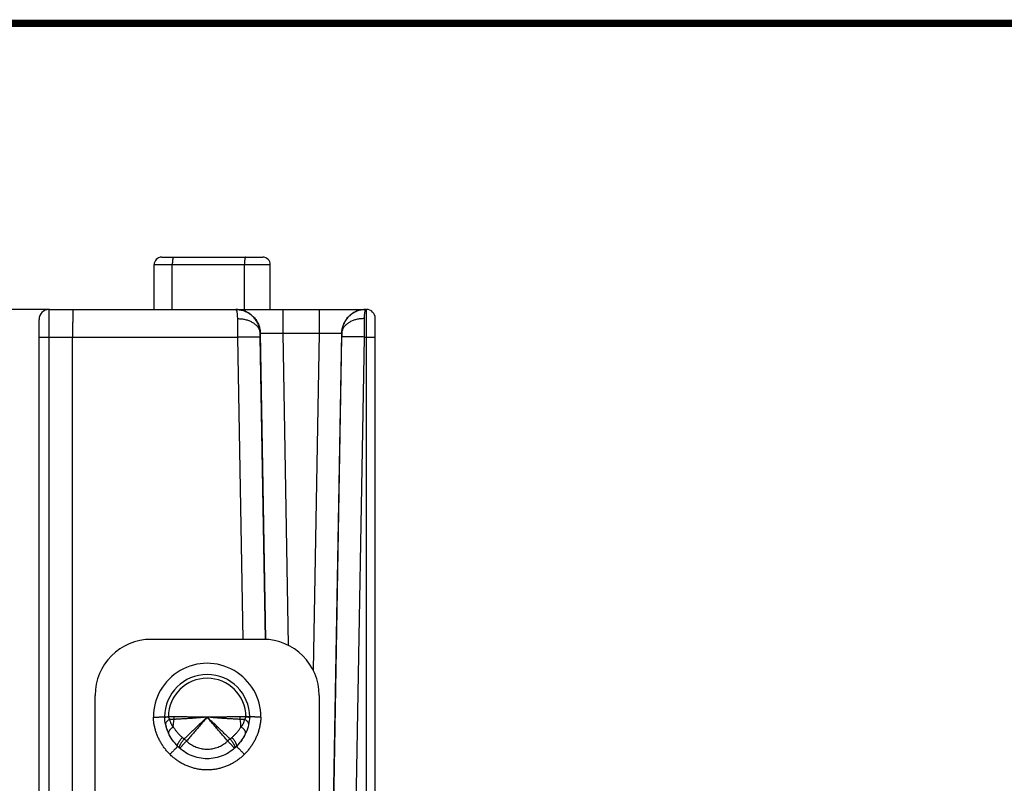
# Model space of a CAD drawing. Header units: inches. Extents: x 0.2 to 16.8, y 0.1 to 10.8.
# Tile 25 of 25: x 8.9 to 11.6, y 8.7 to 10.8. Entities that reach past the tile are written whole.
import ezdxf

# ---------------------------------------------------------------- set-up
doc = ezdxf.new("R2010")
doc.units = ezdxf.units.IN
doc.header["$LTSCALE"] = 0.935
doc.header["$MEASUREMENT"] = 0
doc.layers.get('0').update_dxf_attribs({"linetype": 'CONTINUOUS'})
doc.layers.add('DIMENSIONS', color=7, linetype='CONTINUOUS')
doc.styles.get("Standard").update_dxf_attribs({"font": 'txt', "width": 0.8})
doc.dimstyles.new('DIMSTYLE_1', dxfattribs={"dimtxt": 0.125, "dimasz": 0.18, "dimexe": 0.18, "dimexo": 0.0625, "dimgap": 0.09, "dimtad": 0, "dimtih": 1, "dimtoh": 1, "dimdec": 3, "dimzin": 4, "dimdsep": 46, "dimtxsty": 'STANDARD', "dimblk": '_FILLED', "dimblk1": '_FILLED', "dimblk2": '_FILLED', "dimcen": 0.09, "dimadec": 0, "dimazin": 0, "dimtp": 0.01, "dimtm": 0.01, "dimtfac": 1, "dimtdec": 3, "dimtofl": 0, "dimtmove": 0, "dimatfit": 3, "dimldrblk": '_FILLED', "dimfxl": 1, "dimtolj": 1, "dimtzin": 4, "dimarcsym": 0})

# ---------------------------------------------------------------- blocks, each defined once
blk = doc.blocks.new('_FILLED')
at = {"color": 0, "linetype": 'BYBLOCK'}
blk.add_solid([(0, 0), (-1, 0.174), (-1, -0.174)], dxfattribs=at)
blk = doc.blocks.new('*D3')
at = {"layer": 'DIMENSIONS', "color": 2, "linetype": 'CONTINUOUS'}
for p, q in [((9.0261, 9.9929), (8.1233, 9.9929)), ((8.2483, 9.9929), (8.2483, 8.7752)), ((8.2483, 7.2102), (8.2483, 8.5252)), ((9.0358, 7.2102), (8.1233, 7.2102))]:
    blk.add_line(p, q, dxfattribs=at)
at = {"layer": 'DIMENSIONS', "color": 2, "linetype": 'CONTINUOUS', "xscale": 0.18, "yscale": 0.18, "zscale": 0.18}
for p, rotation in [((8.2483, 9.9929), 90), ((8.2483, 7.2102), 270)]:
    blk.add_blockref('_FILLED', p, dxfattribs=dict(at, rotation=rotation))
at = {"layer": 'DIMENSIONS', "color": 2, "linetype": 'CONTINUOUS', "width": 0.8}
for s, p in [('2.783', (7.5858, 8.5877)), ('[', (8.2108, 8.5877)), ('70.68', (8.3108, 8.5877)), (']', (8.8108, 8.5877))]:
    blk.add_text(s, height=0.125, dxfattribs=at).set_placement(p)

msp = doc.modelspace()

# ---------------------------------------------------------------- linework, layer by layer
at = {"color": 7, "linetype": 'CONTINUOUS'}
for p, q in [((9.3263, 10.1329), (9.5973, 10.1329)), ((9.3063, 9.9929), (9.3063, 10.1129)), ((9.3063, 10.1129), (9.6173, 10.1129)), ((9.355, 9.9929), (9.355, 10.1129)), ((9.548, 9.9929), (9.548, 10.1129)), ((9.6173, 9.9929), (9.6173, 10.1129)), ((9.0253, 9.9929), (9.8747, 9.9929)), ((9.6506, 9.9929), (9.6506, 9.9291)), ((9.748, 9.9929), (9.748, 9.9291)), ((9.8747, 8.3696), (9.8747, 9.9929)), ((8.9983, 8.2847), (8.9983, 9.9659)), ((9.8983, 8.3181), (9.8983, 9.9693)), ((9.025, 8.3697), (9.025, 9.9192)), ((9.025, 9.9192), (9.5302, 9.9192)), ((9.0883, 8.3697), (9.0883, 9.9192)), ((9.5443, 9.1099), (9.5302, 9.9192)), ((9.5901, 9.9291), (9.5906, 9.9291)), ((9.6043, 9.1097), (9.5902, 9.9193)), ((9.5906, 9.9291), (9.6049, 9.1097)), ((9.6506, 9.9291), (9.6652, 9.0941)), ((9.6506, 9.9291), (9.748, 9.9291)), ((9.748, 9.9291), (9.7322, 9.0272)), ((9.808, 9.9291), (9.7848, 8.6025)), ((9.8084, 9.9193), (9.7854, 8.6029)), ((9.808, 9.9291), (9.8085, 9.9291)), ((9.8684, 9.9192), (9.8451, 8.5874)), ((9.8684, 9.9192), (9.8747, 9.9192)), ((9.5983, 9.1099), (9.2983, 9.1099)), ((9.1483, 8.3189), (9.1483, 8.9599)), ((9.7483, 8.9599), (9.7483, 8.3189))]:
    msp.add_line(p, q, dxfattribs=at)
at = {"color": 7, "linetype": 'CONTINUOUS', "const_width": 0.02}
msp.add_lwpolyline([(16.75, 10.7586), (0.25, 10.7586)], dxfattribs=at)
at = {"color": 7, "linetype": 'CONTINUOUS'}
for centre, radius, start, end in [((9.3263, 10.1129), 0.02, 90, 180), ((9.5973, 10.1129), 0.02, 0, 90), ((9.0253, 9.9659), 0.027, 90, 179.9981), ((9.8747, 9.9693), 0.0236, 0, 90), ((9.2983, 8.9599), 0.15, 90, 180), ((9.5983, 8.9599), 0.15, 0, 90), ((9.4483, 8.9019), 0.1439, 359.9465, 180.0535), ((9.4483, 8.9019), 0.1139, 0.1866, 179.8134), ((9.4483, 8.9019), 0.1038, 0.6031, 179.3969)]:
    msp.add_arc(centre, radius, start, end, dxfattribs=at)
for points, knots in [([(9.3585, 10.1329), (9.3584, 10.1329), (9.358, 10.1328), (9.3576, 10.1323), (9.3572, 10.1316), (9.3569, 10.1306), (9.3565, 10.1293), (9.3562, 10.1278), (9.3559, 10.1261), (9.3556, 10.1242), (9.3554, 10.1222), (9.3553, 10.12), (9.3551, 10.1177), (9.3551, 10.1153), (9.355, 10.1137), (9.355, 10.1129)], [0, 0, 0, 0, 0.021323, 0.050171, 0.089736, 0.140839, 0.203369, 0.276752, 0.360126, 0.452416, 0.552379, 0.658637, 0.76971, 0.884035, 1, 1, 1, 1]), ([(9.5515, 10.1329), (9.5514, 10.1329), (9.551, 10.1328), (9.5506, 10.1323), (9.5502, 10.1316), (9.5499, 10.1306), (9.5495, 10.1293), (9.5492, 10.1278), (9.5489, 10.1261), (9.5486, 10.1242), (9.5484, 10.1222), (9.5483, 10.12), (9.5481, 10.1177), (9.5481, 10.1153), (9.548, 10.1137), (9.548, 10.1129)], [0, 0, 0, 0, 0.021323, 0.050171, 0.089736, 0.140839, 0.203369, 0.276752, 0.360126, 0.452416, 0.552379, 0.658637, 0.76971, 0.884035, 1, 1, 1, 1]), ([(9.025, 9.9192), (9.025, 9.9213), (9.025, 9.9253), (9.025, 9.9314), (9.0251, 9.9374), (9.0251, 9.9432), (9.0251, 9.9489), (9.0251, 9.9544), (9.0251, 9.9596), (9.0251, 9.9645), (9.0251, 9.9691), (9.0251, 9.9734), (9.0251, 9.9773), (9.0252, 9.9808), (9.0252, 9.9839), (9.0252, 9.9866), (9.0252, 9.9888), (9.0253, 9.9905), (9.0252, 9.9918), (9.0254, 9.9924), (9.0252, 9.9929), (9.0253, 9.9929)], [0, 0, 0, 0, 0.083116, 0.165581, 0.246817, 0.326278, 0.40343, 0.477753, 0.548735, 0.615882, 0.678743, 0.736925, 0.790072, 0.83785, 0.879947, 0.91608, 0.946, 0.969495, 0.986398, 0.996588, 1, 1, 1, 1]), ([(9.0886, 9.9929), (9.0885, 9.9929), (9.0887, 9.9924), (9.0885, 9.9918), (9.0886, 9.9905), (9.0885, 9.9888), (9.0885, 9.9866), (9.0885, 9.9839), (9.0884, 9.9808), (9.0884, 9.9773), (9.0884, 9.9734), (9.0884, 9.9691), (9.0884, 9.9645), (9.0883, 9.9595), (9.0883, 9.9543), (9.0883, 9.9489), (9.0883, 9.9432), (9.0883, 9.9374), (9.0883, 9.9314), (9.0883, 9.9253), (9.0883, 9.9213), (9.0883, 9.9192)], [0, 0, 0, 0, 0.003419, 0.0136, 0.030487, 0.053968, 0.083886, 0.120043, 0.162196, 0.210064, 0.263327, 0.32163, 0.384583, 0.451765, 0.522728, 0.596998, 0.674079, 0.753455, 0.834597, 0.916962, 1, 1, 1, 1]), ([(9.5901, 9.9291), (9.59, 9.9309), (9.5898, 9.9347), (9.589, 9.9402), (9.5877, 9.9457), (9.586, 9.951), (9.5838, 9.9561), (9.5811, 9.9611), (9.5781, 9.9658), (9.5746, 9.9702), (9.5708, 9.9743), (9.5667, 9.9781), (9.5622, 9.9815), (9.5574, 9.9844), (9.5525, 9.987), (9.5473, 9.9892), (9.5419, 9.9908), (9.5364, 9.992), (9.531, 9.9927), (9.5274, 9.9929), (9.5256, 9.9929)], [0, 0, 0, 0, 0.05569, 0.111347, 0.166993, 0.222644, 0.278289, 0.333971, 0.389725, 0.445513, 0.501315, 0.557137, 0.61296, 0.668779, 0.724572, 0.780355, 0.83616, 0.891971, 0.94776, 1, 1, 1, 1]), ([(9.5258, 9.9929), (9.5276, 9.9929), (9.5313, 9.9928), (9.5368, 9.992), (9.5423, 9.9908), (9.5476, 9.9892), (9.5528, 9.987), (9.5578, 9.9845), (9.5626, 9.9815), (9.5671, 9.9781), (9.5712, 9.9744), (9.5751, 9.9702), (9.5785, 9.9658), (9.5816, 9.9611), (9.5842, 9.9562), (9.5865, 9.951), (9.5882, 9.9457), (9.5895, 9.9402), (9.5903, 9.9347), (9.5906, 9.9309), (9.5906, 9.9291)], [0, 0, 0, 0, 0.053943, 0.10959, 0.165238, 0.220886, 0.276534, 0.332182, 0.387831, 0.443481, 0.499131, 0.554782, 0.610433, 0.666084, 0.721736, 0.777388, 0.833041, 0.888694, 0.944347, 1, 1, 1, 1]), ([(9.5301, 9.9684), (9.5301, 9.9698), (9.53, 9.9726), (9.5298, 9.9766), (9.5295, 9.9803), (9.5291, 9.9835), (9.5286, 9.9863), (9.528, 9.9886), (9.5274, 9.9904), (9.5268, 9.9918), (9.5263, 9.9925), (9.526, 9.9927)], [0, 0, 0, 0, 0.17457, 0.335853, 0.482373, 0.612998, 0.726499, 0.82206, 0.899216, 0.958169, 1, 1, 1, 1]), ([(9.8729, 9.9929), (9.8711, 9.9929), (9.8673, 9.9928), (9.8618, 9.992), (9.8563, 9.9908), (9.8509, 9.9892), (9.8457, 9.987), (9.8407, 9.9845), (9.836, 9.9815), (9.8315, 9.9781), (9.8273, 9.9744), (9.8235, 9.9702), (9.82, 9.9658), (9.817, 9.9611), (9.8143, 9.9562), (9.8121, 9.951), (9.8103, 9.9457), (9.809, 9.9402), (9.8082, 9.9347), (9.808, 9.9309), (9.808, 9.9291)], [0, 0, 0, 0, 0.055552, 0.111105, 0.166657, 0.22221, 0.277764, 0.333318, 0.388872, 0.444427, 0.499982, 0.555538, 0.611095, 0.666651, 0.722209, 0.777767, 0.833325, 0.888883, 0.944441, 1, 1, 1, 1]), ([(9.8729, 9.9929), (9.8712, 9.9929), (9.8676, 9.9927), (9.8621, 9.992), (9.8567, 9.9908), (9.8513, 9.9892), (9.8461, 9.987), (9.8411, 9.9844), (9.8364, 9.9815), (9.8319, 9.9781), (9.8278, 9.9743), (9.8239, 9.9702), (9.8205, 9.9658), (9.8174, 9.9611), (9.8148, 9.9561), (9.8126, 9.951), (9.8109, 9.9457), (9.8096, 9.9402), (9.8088, 9.9347), (9.8085, 9.9309), (9.8085, 9.9291)], [0, 0, 0, 0, 0.05224, 0.108029, 0.16384, 0.219645, 0.275428, 0.331222, 0.38704, 0.442863, 0.498685, 0.554487, 0.610275, 0.666029, 0.72171, 0.777356, 0.833006, 0.888653, 0.94431, 1, 1, 1, 1]), ([(9.8726, 9.9927), (9.8723, 9.9925), (9.8718, 9.9918), (9.8711, 9.9904), (9.8705, 9.9886), (9.87, 9.9863), (9.8695, 9.9835), (9.8691, 9.9803), (9.8688, 9.9766), (9.8685, 9.9726), (9.8685, 9.9698), (9.8685, 9.9684)], [0, 0, 0, 0, 0.041832, 0.100785, 0.177941, 0.273502, 0.387003, 0.517628, 0.664148, 0.82543, 1, 1, 1, 1]), ([(9.5301, 9.9684), (9.5318, 9.9684), (9.5352, 9.9683), (9.5403, 9.9678), (9.5453, 9.9671), (9.5503, 9.9661), (9.555, 9.9648), (9.5596, 9.9632), (9.564, 9.9614), (9.5681, 9.9593), (9.572, 9.957), (9.5755, 9.9545), (9.5787, 9.9518), (9.5815, 9.9489), (9.584, 9.9459), (9.5861, 9.9427), (9.5877, 9.9394), (9.589, 9.936), (9.5898, 9.9326), (9.59, 9.9302), (9.59, 9.9291)], [0, 0, 0, 0, 0.065575, 0.130882, 0.195661, 0.259661, 0.322648, 0.384404, 0.444737, 0.503483, 0.560515, 0.615745, 0.669134, 0.720695, 0.770499, 0.818679, 0.865433, 0.91102, 0.955756, 1, 1, 1, 1]), ([(9.5302, 9.9192), (9.5302, 9.9212), (9.5302, 9.9252), (9.5301, 9.9311), (9.5301, 9.937), (9.5301, 9.9427), (9.5301, 9.9483), (9.5301, 9.9536), (9.5301, 9.9588), (9.5301, 9.9637), (9.5301, 9.9668), (9.5301, 9.9684)], [0, 0, 0, 0, 0.121897, 0.242882, 0.362134, 0.478888, 0.592404, 0.701964, 0.806864, 0.906423, 1, 1, 1, 1]), ([(9.8685, 9.9684), (9.8668, 9.9684), (9.8634, 9.9683), (9.8582, 9.9678), (9.8532, 9.9671), (9.8483, 9.9661), (9.8435, 9.9648), (9.8389, 9.9632), (9.8346, 9.9614), (9.8304, 9.9593), (9.8266, 9.957), (9.8231, 9.9545), (9.8199, 9.9518), (9.817, 9.9489), (9.8145, 9.9459), (9.8125, 9.9427), (9.8108, 9.9394), (9.8096, 9.936), (9.8088, 9.9326), (9.8086, 9.9302), (9.8085, 9.9291)], [0, 0, 0, 0, 0.065574, 0.13088, 0.195658, 0.259658, 0.322644, 0.384399, 0.444732, 0.503478, 0.560509, 0.61574, 0.66913, 0.720691, 0.770496, 0.818676, 0.865431, 0.911019, 0.955755, 1, 1, 1, 1]), ([(9.8685, 9.9684), (9.8685, 9.9668), (9.8685, 9.9637), (9.8685, 9.9588), (9.8685, 9.9536), (9.8685, 9.9483), (9.8685, 9.9427), (9.8684, 9.937), (9.8684, 9.9311), (9.8684, 9.9252), (9.8684, 9.9212), (9.8684, 9.9192)], [0, 0, 0, 0, 0.093577, 0.193136, 0.298036, 0.407596, 0.521112, 0.637866, 0.757118, 0.878103, 1, 1, 1, 1]), ([(8.9983, 9.9188), (8.9983, 9.9188), (8.9986, 9.9188), (8.9989, 9.9189), (8.9997, 9.9189), (9.0007, 9.919), (9.0019, 9.919), (9.0035, 9.919), (9.0052, 9.9191), (9.0072, 9.9191), (9.0094, 9.9191), (9.0117, 9.9192), (9.0142, 9.9192), (9.0168, 9.9192), (9.0195, 9.9192), (9.0223, 9.9192), (9.0241, 9.9192), (9.025, 9.9192)], [0, 0, 0, 0, 0.00576, 0.022186, 0.049257, 0.086705, 0.134132, 0.191028, 0.256779, 0.330673, 0.411912, 0.499615, 0.592833, 0.690556, 0.791727, 0.895248, 1, 1, 1, 1]), ([(9.5302, 9.9192), (9.5319, 9.9193), (9.5353, 9.9193), (9.5405, 9.9194), (9.5455, 9.9195), (9.5504, 9.9195), (9.5552, 9.9196), (9.5598, 9.9196), (9.5642, 9.9196), (9.5683, 9.9197), (9.5721, 9.9197), (9.5756, 9.9197), (9.5788, 9.9197), (9.5817, 9.9196), (9.5841, 9.9196), (9.5861, 9.9195), (9.5877, 9.9195), (9.589, 9.9194), (9.5897, 9.9193), (9.5901, 9.9193), (9.5902, 9.9193)], [0, 0, 0, 0, 0.086184, 0.171725, 0.255986, 0.33834, 0.418174, 0.494895, 0.567932, 0.636741, 0.700811, 0.759665, 0.812866, 0.86002, 0.900775, 0.934831, 0.961938, 0.981901, 0.994589, 1, 1, 1, 1]), ([(9.5902, 9.9193), (9.5901, 9.9198), (9.5901, 9.921), (9.5901, 9.9228), (9.5901, 9.9245), (9.5901, 9.9261), (9.5901, 9.9276), (9.5901, 9.9286), (9.5901, 9.9291)], [0, 0, 0, 0, 0.179637, 0.359776, 0.535956, 0.703865, 0.85961, 1, 1, 1, 1]), ([(9.5906, 9.9291), (9.5907, 9.9292), (9.5911, 9.9292), (9.5918, 9.9293), (9.593, 9.9293), (9.5946, 9.9294), (9.5967, 9.9294), (9.5991, 9.9295), (9.6019, 9.9295), (9.6051, 9.9295), (9.6086, 9.9295), (9.6125, 9.9295), (9.6166, 9.9295), (9.6209, 9.9295), (9.6255, 9.9294), (9.6303, 9.9294), (9.6353, 9.9293), (9.6403, 9.9292), (9.6454, 9.9292), (9.6489, 9.9291), (9.6506, 9.9291)], [0, 0, 0, 0, 0.005398, 0.018058, 0.037993, 0.065073, 0.099104, 0.139835, 0.186963, 0.240138, 0.29897, 0.36302, 0.431814, 0.504844, 0.581571, 0.661427, 0.743813, 0.82812, 0.913726, 1, 1, 1, 1]), ([(9.748, 9.9291), (9.7497, 9.9291), (9.7531, 9.9292), (9.7583, 9.9292), (9.7633, 9.9293), (9.7682, 9.9294), (9.773, 9.9294), (9.7776, 9.9295), (9.782, 9.9295), (9.7861, 9.9295), (9.7899, 9.9295), (9.7935, 9.9295), (9.7966, 9.9295), (9.7995, 9.9295), (9.8019, 9.9294), (9.8039, 9.9294), (9.8056, 9.9293), (9.8068, 9.9293), (9.8075, 9.9292), (9.8079, 9.9292), (9.808, 9.9291)], [0, 0, 0, 0, 0.086266, 0.171878, 0.256188, 0.338574, 0.418429, 0.495157, 0.568186, 0.636981, 0.701031, 0.759862, 0.813038, 0.860165, 0.900896, 0.934928, 0.962008, 0.981942, 0.994602, 1, 1, 1, 1]), ([(9.8085, 9.9291), (9.8085, 9.9286), (9.8085, 9.9276), (9.8085, 9.9261), (9.8085, 9.9245), (9.8085, 9.9228), (9.8084, 9.921), (9.8084, 9.9198), (9.8084, 9.9193)], [0, 0, 0, 0, 0.14039, 0.296135, 0.464044, 0.640224, 0.820363, 1, 1, 1, 1]), ([(9.8684, 9.9192), (9.8667, 9.9193), (9.8632, 9.9193), (9.8581, 9.9194), (9.8531, 9.9195), (9.8481, 9.9195), (9.8434, 9.9196), (9.8388, 9.9196), (9.8344, 9.9196), (9.8303, 9.9197), (9.8264, 9.9197), (9.8229, 9.9197), (9.8197, 9.9197), (9.8169, 9.9196), (9.8145, 9.9196), (9.8124, 9.9195), (9.8108, 9.9195), (9.8096, 9.9194), (9.8089, 9.9193), (9.8085, 9.9193), (9.8084, 9.9193)], [0, 0, 0, 0, 0.086184, 0.171725, 0.255986, 0.33834, 0.418174, 0.494895, 0.567932, 0.636741, 0.700811, 0.759665, 0.812866, 0.86002, 0.900775, 0.934831, 0.961938, 0.981901, 0.994589, 1, 1, 1, 1]), ([(9.8747, 9.9192), (9.8755, 9.9192), (9.8773, 9.9192), (9.8799, 9.9192), (9.8824, 9.9192), (9.8849, 9.9192), (9.8872, 9.9192), (9.8893, 9.9191), (9.8913, 9.9191), (9.8931, 9.9191), (9.8946, 9.919), (9.8959, 9.919), (9.8968, 9.919), (9.8976, 9.9189), (9.898, 9.9189), (9.8983, 9.9189), (9.8983, 9.9188)], [0, 0, 0, 0, 0.1119, 0.222393, 0.33009, 0.433638, 0.531734, 0.623146, 0.706725, 0.781421, 0.846296, 0.900536, 0.943464, 0.974547, 0.993419, 1, 1, 1, 1]), ([(9.3044, 8.9018), (9.3054, 8.9018), (9.3075, 8.9019), (9.3106, 8.9019), (9.3136, 8.9019), (9.3165, 8.902), (9.3193, 8.902), (9.3219, 8.9021), (9.3244, 8.9021), (9.3266, 8.9022), (9.3286, 8.9022), (9.3303, 8.9022), (9.3317, 8.9023), (9.3328, 8.9023), (9.3336, 8.9023), (9.3341, 8.9023), (9.3343, 8.9023), (9.3344, 8.9023)], [0, 0, 0, 0, 0.104174, 0.207271, 0.30817, 0.405861, 0.499181, 0.586872, 0.668283, 0.742607, 0.808584, 0.865678, 0.913391, 0.950945, 0.978076, 0.994518, 1, 1, 1, 1]), ([(9.3486, 8.8022), (9.3461, 8.8046), (9.3414, 8.8097), (9.3348, 8.8177), (9.3288, 8.8261), (9.3234, 8.8349), (9.3186, 8.844), (9.3145, 8.8534), (9.3111, 8.8629), (9.3083, 8.8726), (9.3063, 8.8823), (9.3049, 8.8921), (9.3045, 8.8986), (9.3044, 8.9018)], [0, 0, 0, 0, 0.092619, 0.185695, 0.278766, 0.37138, 0.463307, 0.554697, 0.645642, 0.735918, 0.825248, 0.91336, 1, 1, 1, 1]), ([(9.3344, 8.9023), (9.3344, 8.9023), (9.3347, 8.9024), (9.3352, 8.9025), (9.336, 8.9026), (9.3371, 8.9026), (9.3386, 8.9027), (9.3403, 8.9028), (9.3423, 8.9029), (9.3437, 8.903), (9.3445, 8.903)], [0, 0, 0, 0, 0.018131, 0.068103, 0.149979, 0.263381, 0.407131, 0.579205, 0.77764, 1, 1, 1, 1]), ([(9.3698, 8.8234), (9.3593, 8.8338), (9.3419, 8.8585), (9.3349, 8.8879), (9.3344, 8.9023)], [0, 0, 0, 0, 0.499896, 1, 1, 1, 1]), ([(9.3345, 8.9012), (9.3345, 8.9012), (9.3347, 8.9014), (9.3352, 8.9015), (9.336, 8.9017), (9.3372, 8.9019), (9.3386, 8.9021), (9.3403, 8.9023), (9.3423, 8.9025), (9.3438, 8.9026), (9.3445, 8.9027)], [0, 0, 0, 0, 0.01705, 0.068556, 0.151304, 0.264895, 0.408246, 0.579841, 0.777812, 1, 1, 1, 1]), ([(9.3477, 8.8957), (9.3469, 8.8952), (9.3454, 8.8943), (9.3432, 8.8928), (9.3414, 8.8912), (9.3398, 8.8896), (9.3386, 8.888), (9.3377, 8.8864), (9.3371, 8.8848), (9.3369, 8.8835), (9.337, 8.8827), (9.337, 8.8824)], [0, 0, 0, 0, 0.154796, 0.300018, 0.434796, 0.558629, 0.671471, 0.773869, 0.867134, 0.95349, 1, 1, 1, 1]), ([(9.3445, 8.903), (9.3445, 8.903), (9.3445, 8.9029), (9.3445, 8.9028), (9.3445, 8.9027), (9.3445, 8.9027)], [0, 0, 0, 0, 0.333382, 0.66566, 1, 1, 1, 1]), ([(9.3604, 8.9028), (9.3585, 8.9028), (9.355, 8.9028), (9.3497, 8.9028), (9.3462, 8.9027), (9.3445, 8.9027)], [0, 0, 0, 0, 0.34346, 0.676953, 1, 1, 1, 1]), ([(9.3445, 8.9027), (9.3445, 8.9024), (9.3446, 8.9018), (9.3449, 8.9008), (9.3452, 8.8999), (9.3457, 8.8988), (9.3462, 8.8978), (9.3469, 8.8967), (9.3474, 8.896), (9.3477, 8.8957)], [0, 0, 0, 0, 0.116328, 0.240325, 0.372857, 0.514754, 0.666732, 0.828762, 1, 1, 1, 1]), ([(9.3477, 8.8957), (9.348, 8.8943), (9.3486, 8.8917), (9.3498, 8.8882), (9.3511, 8.8851), (9.3524, 8.8826), (9.3537, 8.8804), (9.355, 8.8785), (9.3563, 8.8769), (9.3572, 8.876), (9.3576, 8.8756)], [0, 0, 0, 0, 0.187397, 0.350404, 0.493319, 0.619486, 0.731639, 0.831645, 0.920802, 1, 1, 1, 1]), ([(9.3598, 8.8956), (9.3585, 8.8955), (9.3559, 8.8954), (9.3519, 8.8954), (9.3491, 8.8956), (9.3477, 8.8957)], [0, 0, 0, 0, 0.313578, 0.647858, 1, 1, 1, 1]), ([(9.3576, 8.8756), (9.3577, 8.8778), (9.358, 8.8823), (9.3588, 8.8889), (9.3594, 8.8933), (9.3598, 8.8956)], [0, 0, 0, 0, 0.330776, 0.664202, 1, 1, 1, 1]), ([(9.3598, 8.8956), (9.3599, 8.8964), (9.3601, 8.8979), (9.3603, 8.9004), (9.3604, 8.902), (9.3604, 8.9028)], [0, 0, 0, 0, 0.330815, 0.664654, 1, 1, 1, 1]), ([(9.4483, 8.9019), (9.4444, 8.9015), (9.4367, 8.9007), (9.4251, 8.8996), (9.4136, 8.8988), (9.4023, 8.898), (9.3911, 8.8974), (9.3803, 8.8968), (9.3699, 8.8962), (9.3631, 8.8958), (9.3598, 8.8956)], [0, 0, 0, 0, 0.131421, 0.262394, 0.392679, 0.521306, 0.647266, 0.769624, 0.887492, 1, 1, 1, 1]), ([(9.4483, 8.9019), (9.4449, 8.9018), (9.438, 8.9017), (9.4278, 8.9016), (9.4176, 8.9017), (9.4075, 8.9018), (9.3976, 8.902), (9.3878, 8.9022), (9.3784, 8.9025), (9.3693, 8.9027), (9.3633, 8.9028), (9.3604, 8.9028)], [0, 0, 0, 0, 0.116874, 0.233328, 0.349376, 0.464369, 0.577599, 0.688393, 0.796128, 0.900197, 1, 1, 1, 1]), ([(9.4483, 8.9019), (9.4415, 8.8954), (9.4278, 8.8824), (9.4074, 8.8629), (9.3937, 8.8498), (9.3869, 8.8433)], [0, 0, 0, 0, 0.332578, 0.666952, 1, 1, 1, 1]), ([(9.4483, 8.9019), (9.4422, 8.8948), (9.4299, 8.8805), (9.4114, 8.8592), (9.3991, 8.8449), (9.393, 8.8378)], [0, 0, 0, 0, 0.333463, 0.667207, 1, 1, 1, 1]), ([(9.5362, 8.9028), (9.5333, 8.9028), (9.5273, 8.9027), (9.5182, 8.9025), (9.5087, 8.9022), (9.499, 8.902), (9.4891, 8.9018), (9.479, 8.9017), (9.4688, 8.9016), (9.4585, 8.9017), (9.4517, 8.9018), (9.4483, 8.9019)], [0, 0, 0, 0, 0.099802, 0.203872, 0.311607, 0.422401, 0.535631, 0.650624, 0.766672, 0.883126, 1, 1, 1, 1]), ([(9.5096, 8.8433), (9.5028, 8.8498), (9.4892, 8.8629), (9.4687, 8.8824), (9.4551, 8.8954), (9.4483, 8.9019)], [0, 0, 0, 0, 0.333054, 0.667434, 1, 1, 1, 1]), ([(9.5368, 8.8956), (9.5334, 8.8958), (9.5266, 8.8962), (9.5162, 8.8968), (9.5054, 8.8974), (9.4943, 8.898), (9.4829, 8.8988), (9.4714, 8.8996), (9.4599, 8.9007), (9.4521, 8.9015), (9.4483, 8.9019)], [0, 0, 0, 0, 0.112508, 0.230376, 0.352734, 0.478694, 0.60732, 0.737605, 0.868579, 1, 1, 1, 1]), ([(9.5036, 8.8378), (9.4974, 8.8449), (9.4851, 8.8592), (9.4667, 8.8805), (9.4544, 8.8948), (9.4483, 8.9019)], [0, 0, 0, 0, 0.332793, 0.666537, 1, 1, 1, 1]), ([(9.5622, 8.9023), (9.5616, 8.8879), (9.5546, 8.8585), (9.5373, 8.8338), (9.5268, 8.8234)], [0, 0, 0, 0, 0.500104, 1, 1, 1, 1]), ([(9.5521, 8.9027), (9.5503, 8.9027), (9.5469, 8.9028), (9.5416, 8.9028), (9.538, 8.9028), (9.5362, 8.9028)], [0, 0, 0, 0, 0.323187, 0.656742, 1, 1, 1, 1]), ([(9.5368, 8.8956), (9.5366, 8.8964), (9.5364, 8.8979), (9.5363, 8.9004), (9.5362, 8.902), (9.5362, 8.9028)], [0, 0, 0, 0, 0.33084, 0.664667, 1, 1, 1, 1]), ([(9.5489, 8.8957), (9.5474, 8.8956), (9.5447, 8.8954), (9.5406, 8.8954), (9.538, 8.8955), (9.5368, 8.8956)], [0, 0, 0, 0, 0.352128, 0.686402, 1, 1, 1, 1]), ([(9.5389, 8.8756), (9.5388, 8.8778), (9.5385, 8.8823), (9.5378, 8.8889), (9.5371, 8.8933), (9.5368, 8.8956)], [0, 0, 0, 0, 0.330776, 0.664201, 1, 1, 1, 1]), ([(9.5389, 8.8756), (9.5394, 8.876), (9.5403, 8.8769), (9.5416, 8.8785), (9.5429, 8.8804), (9.5442, 8.8826), (9.5455, 8.8851), (9.5468, 8.8882), (9.5479, 8.8917), (9.5486, 8.8943), (9.5489, 8.8957)], [0, 0, 0, 0, 0.079122, 0.168224, 0.268212, 0.38037, 0.506553, 0.649497, 0.812549, 1, 1, 1, 1]), ([(9.5922, 8.9018), (9.5921, 8.8986), (9.5916, 8.8921), (9.5903, 8.8824), (9.5882, 8.8726), (9.5855, 8.8629), (9.582, 8.8533), (9.5779, 8.8439), (9.5732, 8.8348), (9.5678, 8.8261), (9.5618, 8.8176), (9.5552, 8.8096), (9.5505, 8.8046), (9.548, 8.8022)], [0, 0, 0, 0, 0.086375, 0.174605, 0.264256, 0.354872, 0.445989, 0.537461, 0.629394, 0.72179, 0.814483, 0.907281, 1, 1, 1, 1]), ([(9.5489, 8.8957), (9.5491, 8.896), (9.5497, 8.8967), (9.5503, 8.8978), (9.5509, 8.8988), (9.5514, 8.8999), (9.5517, 8.9008), (9.5519, 8.9018), (9.552, 8.9024), (9.5521, 8.9027)], [0, 0, 0, 0, 0.171262, 0.333251, 0.485184, 0.62707, 0.759541, 0.883571, 1, 1, 1, 1]), ([(9.5596, 8.8824), (9.5596, 8.8827), (9.5596, 8.8835), (9.5594, 8.8848), (9.5589, 8.8864), (9.558, 8.888), (9.5567, 8.8896), (9.5552, 8.8912), (9.5533, 8.8928), (9.5512, 8.8943), (9.5497, 8.8952), (9.5489, 8.8957)], [0, 0, 0, 0, 0.046391, 0.13275, 0.226019, 0.328423, 0.441274, 0.56512, 0.699914, 0.845153, 1, 1, 1, 1]), ([(9.5521, 8.9027), (9.5521, 8.9027), (9.5521, 8.9028), (9.5521, 8.9029), (9.5521, 8.903), (9.5521, 8.903)], [0, 0, 0, 0, 0.331831, 0.667344, 1, 1, 1, 1]), ([(9.5622, 8.9023), (9.5621, 8.9023), (9.5619, 8.9024), (9.5614, 8.9025), (9.5606, 8.9026), (9.5594, 8.9026), (9.558, 8.9028), (9.5562, 8.9028), (9.5542, 8.903), (9.5528, 8.903), (9.5521, 8.903)], [0, 0, 0, 0, 0.017607, 0.067649, 0.149592, 0.263063, 0.40689, 0.579058, 0.777671, 1, 1, 1, 1]), ([(9.5521, 8.9027), (9.5528, 8.9026), (9.5542, 8.9025), (9.5562, 8.9023), (9.558, 8.9021), (9.5594, 8.9019), (9.5605, 8.9017), (9.5614, 8.9015), (9.5618, 8.9014), (9.5621, 8.9012), (9.5621, 8.9012)], [0, 0, 0, 0, 0.222171, 0.420142, 0.591731, 0.735065, 0.848631, 0.931345, 0.982811, 1, 1, 1, 1]), ([(9.5922, 8.9018), (9.5911, 8.9018), (9.5891, 8.9016), (9.586, 8.9019), (9.583, 8.9019), (9.58, 8.902), (9.5773, 8.902), (9.5746, 8.9021), (9.5722, 8.9021), (9.57, 8.9022), (9.568, 8.9022), (9.5663, 8.9022), (9.5649, 8.9023), (9.5638, 8.9023), (9.5629, 8.9023), (9.5624, 8.9023), (9.5622, 8.9023), (9.5622, 8.9023)], [0, 0, 0, 0, 0.104121, 0.207185, 0.308054, 0.405736, 0.499067, 0.586775, 0.668204, 0.742544, 0.808537, 0.865644, 0.913369, 0.950933, 0.97807, 0.994517, 1, 1, 1, 1]), ([(9.3455, 8.8576), (9.3454, 8.8578), (9.3452, 8.8585), (9.3452, 8.8598), (9.3454, 8.8614), (9.3459, 8.863), (9.3468, 8.8648), (9.348, 8.8666), (9.3494, 8.8684), (9.3511, 8.8702), (9.3531, 8.8721), (9.3553, 8.8739), (9.3568, 8.8751), (9.3576, 8.8756)], [0, 0, 0, 0, 0.032606, 0.095103, 0.163275, 0.238881, 0.322926, 0.415804, 0.517451, 0.627458, 0.745157, 0.869674, 1, 1, 1, 1]), ([(9.3576, 8.8756), (9.3589, 8.8735), (9.3617, 8.8693), (9.3662, 8.8633), (9.3711, 8.8576), (9.3764, 8.8521), (9.3802, 8.8488), (9.3822, 8.8471)], [0, 0, 0, 0, 0.197404, 0.397124, 0.598371, 0.799847, 1, 1, 1, 1]), ([(9.5144, 8.8471), (9.5163, 8.8488), (9.5201, 8.8521), (9.5254, 8.8576), (9.5304, 8.8633), (9.5349, 8.8693), (9.5377, 8.8735), (9.5389, 8.8756)], [0, 0, 0, 0, 0.200283, 0.401631, 0.602806, 0.802643, 1, 1, 1, 1]), ([(9.551, 8.8576), (9.5511, 8.8578), (9.5513, 8.8585), (9.5514, 8.8598), (9.5512, 8.8614), (9.5506, 8.863), (9.5498, 8.8648), (9.5486, 8.8666), (9.5472, 8.8684), (9.5455, 8.8702), (9.5435, 8.8721), (9.5413, 8.8739), (9.5398, 8.8751), (9.5389, 8.8756)], [0, 0, 0, 0, 0.032788, 0.09528, 0.163445, 0.239045, 0.323081, 0.415946, 0.517577, 0.627567, 0.745244, 0.869738, 1, 1, 1, 1]), ([(9.3698, 8.8234), (9.3695, 8.8236), (9.3692, 8.8242), (9.369, 8.8252), (9.369, 8.8265), (9.3693, 8.8279), (9.3699, 8.8296), (9.3707, 8.8314), (9.3717, 8.8334), (9.373, 8.8355), (9.3745, 8.8377), (9.3761, 8.84), (9.378, 8.8424), (9.38, 8.8448), (9.3814, 8.8464), (9.3822, 8.8471)], [0, 0, 0, 0, 0.032144, 0.068666, 0.112486, 0.165098, 0.227044, 0.298291, 0.378447, 0.466869, 0.562733, 0.665084, 0.772857, 0.884902, 1, 1, 1, 1]), ([(9.3746, 8.8189), (9.3745, 8.819), (9.3743, 8.8194), (9.3741, 8.8202), (9.3741, 8.8213), (9.3743, 8.8226), (9.3747, 8.8241), (9.3753, 8.8258), (9.3762, 8.8276), (9.3772, 8.8296), (9.3785, 8.8317), (9.3799, 8.8339), (9.3814, 8.8362), (9.3832, 8.8386), (9.385, 8.8409), (9.3863, 8.8425), (9.3869, 8.8433)], [0, 0, 0, 0, 0.016485, 0.048391, 0.087029, 0.133715, 0.18893, 0.252671, 0.324633, 0.404307, 0.491031, 0.58402, 0.682396, 0.785203, 0.891424, 1, 1, 1, 1]), ([(9.393, 8.8378), (9.3923, 8.8371), (9.391, 8.8356), (9.389, 8.8334), (9.387, 8.8312), (9.3852, 8.8292), (9.3834, 8.8273), (9.3818, 8.8256), (9.3803, 8.824), (9.379, 8.8226), (9.3778, 8.8214), (9.3768, 8.8204), (9.376, 8.8196), (9.3754, 8.819), (9.3751, 8.8188), (9.3749, 8.8186), (9.3749, 8.8186)], [0, 0, 0, 0, 0.115938, 0.229321, 0.338869, 0.443364, 0.541657, 0.632675, 0.715438, 0.789061, 0.852755, 0.905836, 0.947743, 0.978053, 0.996508, 1, 1, 1, 1]), ([(9.3822, 8.8471), (9.3827, 8.8467), (9.3837, 8.8458), (9.3853, 8.8445), (9.3864, 8.8437), (9.3869, 8.8433)], [0, 0, 0, 0, 0.337589, 0.670962, 1, 1, 1, 1]), ([(9.3869, 8.8433), (9.3876, 8.8427), (9.3889, 8.8415), (9.3909, 8.8396), (9.3923, 8.8384), (9.393, 8.8378)], [0, 0, 0, 0, 0.329426, 0.663702, 1, 1, 1, 1]), ([(9.393, 8.8378), (9.3947, 8.8362), (9.3983, 8.8332), (9.404, 8.8292), (9.4099, 8.8257), (9.416, 8.8228), (9.4222, 8.8203), (9.4286, 8.8184), (9.4352, 8.8171), (9.4417, 8.8162), (9.4483, 8.816), (9.4548, 8.8162), (9.4614, 8.8171), (9.4679, 8.8184), (9.4743, 8.8203), (9.4806, 8.8228), (9.4867, 8.8257), (9.4926, 8.8292), (9.4982, 8.8332), (9.5018, 8.8362), (9.5036, 8.8378)], [0, 0, 0, 0, 0.057995, 0.11551, 0.171763, 0.227016, 0.281982, 0.337107, 0.391982, 0.446235, 0.499971, 0.553664, 0.607931, 0.662798, 0.717913, 0.772933, 0.8282, 0.884477, 0.941995, 1, 1, 1, 1]), ([(9.5036, 8.8378), (9.5043, 8.8384), (9.5056, 8.8396), (9.5077, 8.8415), (9.509, 8.8427), (9.5096, 8.8433)], [0, 0, 0, 0, 0.336298, 0.670574, 1, 1, 1, 1]), ([(9.5217, 8.8186), (9.5216, 8.8186), (9.5214, 8.8188), (9.5211, 8.819), (9.5205, 8.8196), (9.5197, 8.8204), (9.5188, 8.8214), (9.5176, 8.8226), (9.5163, 8.824), (9.5148, 8.8256), (9.5132, 8.8273), (9.5114, 8.8292), (9.5095, 8.8312), (9.5076, 8.8334), (9.5056, 8.8356), (9.5043, 8.8371), (9.5036, 8.8378)], [0, 0, 0, 0, 0.003491, 0.021946, 0.052256, 0.094162, 0.147243, 0.210937, 0.28456, 0.367323, 0.458342, 0.556635, 0.66113, 0.770679, 0.884061, 1, 1, 1, 1]), ([(9.5096, 8.8433), (9.5102, 8.8437), (9.5113, 8.8445), (9.5129, 8.8458), (9.5139, 8.8467), (9.5144, 8.8471)], [0, 0, 0, 0, 0.334697, 0.668083, 1, 1, 1, 1]), ([(9.5096, 8.8433), (9.5103, 8.8425), (9.5116, 8.8409), (9.5134, 8.8386), (9.5151, 8.8362), (9.5167, 8.8339), (9.5181, 8.8317), (9.5193, 8.8296), (9.5204, 8.8276), (9.5212, 8.8258), (9.5219, 8.8241), (9.5223, 8.8226), (9.5225, 8.8213), (9.5225, 8.8202), (9.5223, 8.8194), (9.5221, 8.819), (9.522, 8.8189)], [0, 0, 0, 0, 0.108574, 0.214795, 0.3176, 0.415975, 0.508963, 0.595685, 0.675359, 0.74732, 0.811061, 0.866276, 0.912963, 0.951602, 0.983511, 1, 1, 1, 1]), ([(9.5268, 8.8234), (9.527, 8.8236), (9.5274, 8.8242), (9.5276, 8.8252), (9.5275, 8.8265), (9.5272, 8.8279), (9.5267, 8.8296), (9.5259, 8.8314), (9.5248, 8.8334), (9.5236, 8.8355), (9.5221, 8.8377), (9.5204, 8.84), (9.5185, 8.8424), (9.5165, 8.8448), (9.5151, 8.8464), (9.5144, 8.8471)], [0, 0, 0, 0, 0.03179, 0.068061, 0.111752, 0.164333, 0.226307, 0.29759, 0.377779, 0.466256, 0.562222, 0.664708, 0.772629, 0.884807, 1, 1, 1, 1]), ([(9.3698, 8.8234), (9.3698, 8.8234), (9.3695, 8.8232), (9.3693, 8.8229), (9.3686, 8.8223), (9.3679, 8.8215), (9.3669, 8.8205), (9.3657, 8.8193), (9.3643, 8.8179), (9.3627, 8.8163), (9.361, 8.8146), (9.3591, 8.8128), (9.3572, 8.8108), (9.3551, 8.8087), (9.353, 8.8066), (9.3508, 8.8044), (9.3493, 8.8029), (9.3486, 8.8022)], [0, 0, 0, 0, 0.005485, 0.02186, 0.048951, 0.086461, 0.133979, 0.190986, 0.256856, 0.330869, 0.412214, 0.499999, 0.593262, 0.690982, 0.792088, 0.895471, 1, 1, 1, 1]), ([(9.5268, 8.8234), (9.5217, 8.8182), (9.5103, 8.8088), (9.4847, 8.7948), (9.4483, 8.7873), (9.4119, 8.7948), (9.3863, 8.8088), (9.3749, 8.8182), (9.3698, 8.8234)], [0, 0, 0, 0, 0.125422, 0.250581, 0.5, 0.749419, 0.874578, 1, 1, 1, 1]), ([(9.548, 8.8022), (9.5473, 8.8029), (9.5458, 8.8044), (9.5436, 8.8066), (9.5415, 8.8087), (9.5394, 8.8108), (9.5375, 8.8128), (9.5356, 8.8146), (9.5339, 8.8164), (9.5323, 8.8179), (9.5309, 8.8193), (9.5297, 8.8205), (9.5287, 8.8215), (9.5279, 8.8223), (9.5274, 8.823), (9.527, 8.8231), (9.5268, 8.8235), (9.5268, 8.8234)], [0, 0, 0, 0, 0.104528, 0.207911, 0.309016, 0.406736, 0.499999, 0.587785, 0.66913, 0.743143, 0.809015, 0.866021, 0.91354, 0.951049, 0.97814, 0.994515, 1, 1, 1, 1]), ([(9.548, 8.8022), (9.5455, 8.7997), (9.5402, 8.7948), (9.5319, 8.7881), (9.5231, 8.782), (9.5139, 8.7766), (9.5044, 8.772), (9.4946, 8.7681), (9.4845, 8.765), (9.4743, 8.7626), (9.4639, 8.7611), (9.4535, 8.7603), (9.4431, 8.7603), (9.4327, 8.7611), (9.4223, 8.7626), (9.4121, 8.765), (9.402, 8.7681), (9.3922, 8.772), (9.3827, 8.7766), (9.3735, 8.782), (9.3647, 8.788), (9.3563, 8.7948), (9.3511, 8.7997), (9.3486, 8.8022)], [0, 0, 0, 0, 0.048404, 0.096659, 0.144752, 0.192641, 0.240292, 0.287748, 0.335103, 0.382389, 0.429529, 0.476468, 0.523344, 0.570348, 0.617526, 0.664782, 0.712081, 0.759528, 0.80723, 0.855179, 0.903312, 0.951593, 1, 1, 1, 1])]:
    msp.add_open_spline(points, degree=3, knots=knots, dxfattribs=at)
for points in [[(9.5256, 9.9929), (9.5255, 9.9929), (9.5254, 9.9929), (9.5253, 9.9929)], [(9.526, 9.9927), (9.5258, 9.9928), (9.5255, 9.9929), (9.5253, 9.9929)], [(9.8733, 9.9929), (9.8731, 9.9929), (9.8728, 9.9928), (9.8726, 9.9927)], [(9.8733, 9.9929), (9.8732, 9.9929), (9.8731, 9.9929), (9.8729, 9.9929)], [(9.3344, 8.9011), (9.3344, 8.9011), (9.3344, 8.9011), (9.3345, 8.9012)], [(9.5621, 8.9012), (9.5621, 8.9011), (9.5621, 8.9011), (9.5621, 8.9011)], [(9.337, 8.8824), (9.337, 8.8822), (9.3371, 8.882), (9.3371, 8.8818)], [(9.3371, 8.8818), (9.3374, 8.8807), (9.3376, 8.8795), (9.3379, 8.8784)], [(9.3379, 8.8784), (9.3381, 8.8778), (9.3383, 8.8771), (9.3384, 8.8765)], [(9.3407, 8.8692), (9.3409, 8.8687), (9.341, 8.8683), (9.3412, 8.8679)], [(9.3458, 8.857), (9.3457, 8.8572), (9.3456, 8.8574), (9.3455, 8.8576)], [(9.5508, 8.857), (9.5509, 8.8572), (9.551, 8.8574), (9.551, 8.8576)], [(9.5595, 8.8818), (9.5595, 8.882), (9.5595, 8.8822), (9.5596, 8.8824)], [(9.3619, 8.8319), (9.3626, 8.8312), (9.3632, 8.8305), (9.3638, 8.8298)], [(9.3638, 8.8298), (9.3657, 8.8276), (9.3677, 8.8255), (9.3698, 8.8234)], [(9.5347, 8.832), (9.5359, 8.8335), (9.5371, 8.835), (9.5383, 8.8365)], [(9.5383, 8.8365), (9.539, 8.8374), (9.5397, 8.8384), (9.5403, 8.8393)], [(9.5403, 8.8393), (9.5413, 8.8407), (9.5423, 8.8422), (9.5433, 8.8437)], [(9.5433, 8.8437), (9.5439, 8.8447), (9.5446, 8.8457), (9.5452, 8.8468)], [(9.5452, 8.8468), (9.5461, 8.8482), (9.5469, 8.8496), (9.5478, 8.8511)], [(9.5478, 8.8511), (9.5484, 8.8522), (9.5489, 8.8533), (9.5495, 8.8544)], [(9.3698, 8.8234), (9.3714, 8.8218), (9.3731, 8.8202), (9.3748, 8.8186)], [(9.3748, 8.8186), (9.3747, 8.8187), (9.3747, 8.8188), (9.3746, 8.8189)], [(9.3748, 8.8186), (9.3748, 8.8186), (9.3748, 8.8186), (9.3748, 8.8186)], [(9.3748, 8.8186), (9.3751, 8.8184), (9.3753, 8.8182), (9.3755, 8.818)], [(9.3749, 8.8186), (9.3749, 8.8186), (9.3748, 8.8186), (9.3748, 8.8186)], [(9.3748, 8.8186), (9.3748, 8.8186), (9.3748, 8.8186), (9.3748, 8.8186)], [(9.521, 8.818), (9.5213, 8.8182), (9.5215, 8.8184), (9.5217, 8.8186)], [(9.5217, 8.8186), (9.5235, 8.8202), (9.5252, 8.8218), (9.5268, 8.8234)], [(9.522, 8.8189), (9.5219, 8.8188), (9.5218, 8.8187), (9.5217, 8.8186)], [(9.5217, 8.8186), (9.5217, 8.8186), (9.5217, 8.8186), (9.5217, 8.8186)]]:
    msp.add_open_spline(points, degree=3, dxfattribs=at)

# ---------------------------------------------------------------- dimensions: what is measured, and where the dimension line sits
at = {"layer": 'DIMENSIONS', "color": 2, "linetype": 'CONTINUOUS'}
dim = msp.add_linear_dim(base=(8.2483, 9.9929), p1=(9.0358, 7.2102), p2=(9.0261, 9.9929), angle=90, dimstyle='DIMSTYLE_1', dxfattribs=at)
dim.commit()
dim.dimension.update_dxf_attribs({"geometry": '*D3', "text_midpoint": (8.2483, 8.6502), "dimtype": 160})

doc.saveas('drawing.dxf')
